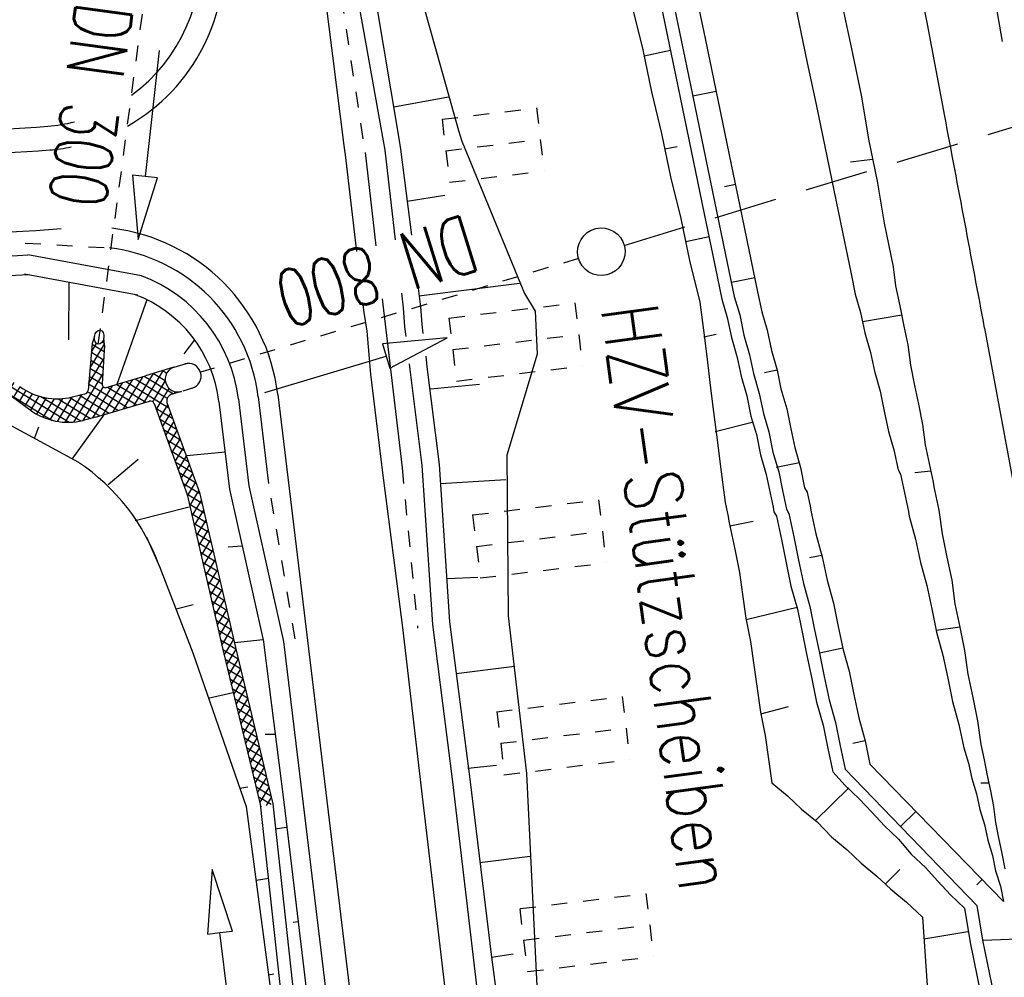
# Model space of a CAD drawing. Extents: x 447693 to 448165, y 439527 to 440695.
# Tile 75 of 88: x 447795 to 447826, y 440430 to 440460. Entities that reach past the tile are written whole.
import ezdxf

# ---------------------------------------------------------------- set-up
doc = ezdxf.new("R2010")
doc.units = 0
doc.header["$LTSCALE"] = 2
doc.header["$MEASUREMENT"] = 0
for name, pattern in [('ACAD_ISO05W100', [0.5, 0.25, -0.25]), ('AUSGEZOGEN', [0]), ('GESTRICH-X2', [1.5, 1, -0.5]), ('PUNKTX2', [0.5, 0.25, -0.25]), ('STRICHLINIEX2', [0.5, 0.25, -0.25])]:
    doc.linetypes.add(name, pattern=pattern)
doc.layers.get('0').update_dxf_attribs({"linetype": 'AUSGEZOGEN'})
for name, color, linetype in [('DB-Boeschungen', 15, 'CONTINUOUS'), ('DB-Durchlässe', 15, 'CONTINUOUS'), ('DB-Gleisachsen', 7, 'CONTINUOUS'), ('DB-GRABEN', 15, 'AUSGEZOGEN'), ('DB-HZV-Stützscheiben', 15, 'CONTINUOUS'), ('DB-Ingenieurbauwerke', 15, 'CONTINUOUS'), ('DB-Wegböschungen', 15, 'CONTINUOUS'), ('DB-Wege', 15, 'CONTINUOUS'), ('DURCHL', 200, 'GESTRICH-X2')]:
    doc.layers.add(name, color=color, linetype=linetype)
doc.styles.add('ROMANS', font='romans.shx', dxfattribs={"width": 0.8})

# ---------------------------------------------------------------- blocks, each defined once
blk = doc.blocks.new('*X403')
at = {"color": 0, "linetype": 'ByBlock'}
for p, q in [((829310, 514294), (829625, 514609)), ((829321, 514623), (829375, 514678)), ((830011, 514058), (829394, 514675)), ((830491, 513896), (829846, 514541)), ((829112, 514414), (829116, 514418)), ((829531, 514220), (829316, 514435)), ((829548, 514214), (829868, 514534)), ((829786, 514134), (830112, 514460)), ((830024, 514053), (830356, 514385)), ((830262, 513973), (830599, 514310)), ((830763, 513942), (830304, 514401)), ((830747, 514276), (830701, 514322)), ((830500, 513893), (830753, 514146)), ((830729, 513804), (830767, 513842))]:
    blk.add_line(p, q, dxfattribs=at)
blk = doc.blocks.new('*X404')
at = {"color": 0, "linetype": 'ByBlock'}
for p, q in [((833527, 515965), (833971, 516409)), ((833884, 516004), (834328, 516448)), ((834374, 516058), (834018, 516414)), ((834242, 516044), (834682, 516484)), ((834666, 516085), (834305, 516446)), ((834988, 516081), (834592, 516477)), ((834599, 516083), (834996, 516480)), ((835310, 516077), (834906, 516481)), ((834916, 516082), (835311, 516476)), ((835632, 516073), (835228, 516477)), ((835231, 516078), (835625, 516472)), ((835545, 516074), (835939, 516469)), ((835954, 516069), (835550, 516473)), ((835860, 516071), (836254, 516465)), ((836276, 516065), (835872, 516469)), ((836174, 516067), (836568, 516461)), ((836598, 516062), (836194, 516466)), ((836488, 516063), (836883, 516457)), ((836920, 516058), (836516, 516462)), ((836803, 516059), (837197, 516453)), ((837243, 516054), (836839, 516458)), ((837117, 516055), (837511, 516450)), ((837565, 516050), (837161, 516454)), ((837431, 516051), (837826, 516446)), ((837887, 516046), (837483, 516450)), ((837746, 516048), (838140, 516442)), ((838209, 516042), (837805, 516446)), ((838060, 516044), (838455, 516438)), ((838531, 516038), (838127, 516442)), ((838375, 516040), (838769, 516434)), ((838853, 516034), (838449, 516438)), ((838689, 516036), (839083, 516430)), ((839175, 516030), (838771, 516434)), ((839003, 516032), (839398, 516427)), ((839497, 516026), (839093, 516430)), ((839318, 516029), (839712, 516423)), ((839818, 516024), (839415, 516426)), ((839632, 516025), (840030, 516422)), ((840136, 516024), (839737, 516423)), ((839950, 516024), (840347, 516421)), ((840455, 516023), (840056, 516422)), ((840267, 516023), (840664, 516420)), ((840774, 516022), (840375, 516421)), ((840585, 516023), (840981, 516419)), ((841093, 516021), (840694, 516420)), ((840902, 516022), (841299, 516418)), ((841412, 516021), (841014, 516419)), ((841220, 516021), (841616, 516418)), ((841731, 516020), (841333, 516418)), ((841537, 516021), (841933, 516417)), ((842050, 516019), (841652, 516417)), ((841855, 516020), (842250, 516416)), ((842369, 516019), (841971, 516416)), ((842172, 516019), (842568, 516415)), ((842688, 516018), (842290, 516416)), ((842490, 516018), (842885, 516414)), ((843007, 516017), (842609, 516415)), ((842807, 516018), (843202, 516413)), ((843325, 516017), (842928, 516414)), ((843125, 516017), (843519, 516412)), ((843644, 516016), (843248, 516413)), ((843442, 516016), (843837, 516411)), ((843963, 516015), (843567, 516412)), ((843760, 516016), (844154, 516410)), ((844282, 516014), (843886, 516411)), ((844077, 516015), (844471, 516409)), ((844601, 516014), (844205, 516410)), ((844733, 516200), (844524, 516409)), ((831450, 516116), (831524, 516190)), ((831794, 515775), (831450, 516118)), ((831467, 515814), (831826, 516174)), ((832080, 515806), (831724, 516163)), ((831740, 515769), (832184, 516213)), ((832367, 515838), (832011, 516194)), ((832097, 515808), (832541, 516252)), ((832654, 515869), (832298, 516225)), ((832455, 515848), (832898, 516291)), ((832941, 515901), (832585, 516257)), ((832812, 515887), (833256, 516331)), ((833227, 515932), (832871, 516288)), ((833514, 515964), (833158, 516320)), ((833169, 515926), (833613, 516370)), ((833801, 515995), (833445, 516351)), ((834088, 516027), (833732, 516383)), ((844395, 516014), (844733, 516353)), ((831525, 515726), (831468, 515782)), ((844705, 516007), (844733, 516035))]:
    blk.add_line(p, q, dxfattribs=at)
blk = doc.blocks.new('*X405')
at = {"color": 0, "linetype": 'ByBlock'}
for p, q in [((830625, 516564), (830631, 516570)), ((830674, 515658), (831434, 516418)), ((831432, 516455), (831387, 516500)), ((831486, 515446), (830640, 516292)), ((830642, 516262), (830748, 516368)), ((830658, 515960), (830963, 516265)), ((830690, 515356), (831450, 516116)), ((831468, 515782), (830989, 516262)), ((831450, 516118), (831242, 516327)), ((831504, 515110), (830658, 515956)), ((830706, 515054), (831467, 515814)), ((831522, 514774), (830676, 515620)), ((830722, 514752), (831483, 515512)), ((831540, 514438), (830694, 515284)), ((830738, 514450), (831499, 515210)), ((831558, 514101), (830712, 514948)), ((830753, 514146), (831515, 514908)), ((831572, 513770), (830730, 514612)), ((830767, 513842), (831531, 514606)), ((831573, 513450), (830747, 514276)), ((830776, 513533), (831547, 514304)), ((831553, 513152), (830763, 513942)), ((830776, 513214), (831564, 514002)), ((830726, 512846), (831572, 513692)), ((831496, 512890), (830775, 513611)), ((830528, 512330), (831572, 513374)), ((827154, 508638), (831527, 513010)), ((831307, 512443), (830755, 512996)), ((831413, 512656), (830778, 513291)), ((831181, 512251), (830697, 512735)), ((830162, 511327), (831343, 512508)), ((831037, 512077), (830612, 512502)), ((830701, 511777), (830379, 512099)), ((830874, 511922), (830505, 512290)), ((830354, 511487), (830070, 511771)), ((830527, 511632), (830233, 511926)), ((830007, 511198), (829723, 511482)), ((830180, 511343), (829896, 511627)), ((828674, 510476), (829409, 511210)), ((829666, 510902), (829382, 511186)), ((829835, 511052), (829551, 511336)), ((829340, 510592), (829056, 510876)), ((829501, 510749), (829217, 511033)), ((829028, 510268), (828743, 510552)), ((829182, 510432), (828898, 510716)), ((828730, 509929), (828446, 510214)), ((828877, 510100), (828593, 510385)), ((828586, 509755), (828302, 510039)), ((826336, 507501), (828571, 509737)), ((828300, 509405), (828015, 509689)), ((828443, 509580), (828159, 509864)), ((828013, 509055), (827729, 509339)), ((828156, 509230), (827872, 509514)), ((827726, 508705), (827442, 508990)), ((827870, 508880), (827585, 509165)), ((827440, 508355), (827156, 508640)), ((827583, 508530), (827299, 508815)), ((827297, 508181), (827012, 508465)), ((827010, 507831), (826726, 508115)), ((827153, 508006), (826869, 508290)), ((826724, 507481), (826439, 507765)), ((826511, 507358), (827131, 507979)), ((826867, 507656), (826583, 507940)), ((826580, 507306), (826296, 507590))]:
    blk.add_line(p, q, dxfattribs=at)

msp = doc.modelspace()

# ---------------------------------------------------------------- linework, layer by layer
at = {"layer": 'DB-Boeschungen', "linetype": 'Continuous'}
for p, q in [((447819.466, 440461.058), (447819.75, 440459.687)), ((447821.17, 440459.982), (447821.444, 440458.66)), ((447819.75, 440459.687), (447820.024, 440458.366)), ((447821.444, 440458.66), (447821.728, 440457.289)), ((447820.024, 440458.366), (447820.298, 440457.044)), ((447820.298, 440457.044), (447820.572, 440455.722)), ((447821.728, 440457.289), (447821.953, 440455.957)), ((447821.953, 440455.957), (447822.226, 440454.635)), ((447820.572, 440455.722), (447820.856, 440454.351)), ((447822.084, 440455.32), (447821.389, 440455.227)), ((447822.226, 440454.635), (447822.451, 440453.303)), ((447820.856, 440454.351), (447821.129, 440453.029)), ((447822.451, 440453.303), (447822.735, 440451.932)), ((447821.129, 440453.029), (447821.403, 440451.707)), ((447822.735, 440451.932), (447822.808, 440451.334)), ((447821.403, 440451.707), (447821.535, 440451.07)), ((447822.808, 440451.334), (447822.94, 440450.698)), ((447821.535, 440451.07), (447821.706, 440450.493)), ((447821.706, 440450.493), (447821.837, 440449.856)), ((447822.94, 440450.698), (447823.072, 440450.061)), ((447823.001, 440450.404), (447821.766, 440450.199)), ((447823.072, 440450.061), (447823.193, 440449.474)), ((447821.837, 440449.856), (447822.018, 440449.23)), ((447823.193, 440449.474), (447823.276, 440448.827)), ((447822.018, 440449.23), (447822.14, 440448.643)), ((447822.14, 440448.643), (447822.321, 440448.016)), ((447823.276, 440448.827), (447823.408, 440448.19)), ((447822.321, 440448.016), (447822.453, 440447.38)), ((447823.408, 440448.19), (447823.53, 440447.603)), ((447822.453, 440447.38), (447822.584, 440446.743)), ((447823.53, 440447.603), (447823.661, 440446.966)), ((447823.661, 440446.966), (447823.744, 440446.32)), ((447822.584, 440446.743), (447822.755, 440446.166)), ((447822.755, 440446.166), (447822.887, 440445.529)), ((447823.744, 440446.32), (447823.866, 440445.732)), ((447822.887, 440445.529), (447822.966, 440445.393)), ((447823.866, 440445.732), (447823.896, 440445.585)), ((447823.896, 440445.585), (447823.927, 440445.438)), ((447822.966, 440445.393), (447822.997, 440445.246)), ((447822.997, 440445.246), (447823.027, 440445.099)), ((447823.917, 440445.487), (447823.417, 440445.435)), ((447823.927, 440445.438), (447823.957, 440445.292)), ((447823.957, 440445.292), (447823.988, 440445.145)), ((447823.027, 440445.099), (447823.057, 440444.952)), ((447823.057, 440444.952), (447823.088, 440444.805)), ((447823.988, 440445.145), (447824.018, 440444.998)), ((447824.018, 440444.998), (447824.049, 440444.851)), ((447823.088, 440444.805), (447823.118, 440444.658)), ((447823.118, 440444.658), (447823.149, 440444.511)), ((447824.049, 440444.851), (447824.079, 440444.704)), ((447824.079, 440444.704), (447824.109, 440444.557)), ((447823.149, 440444.511), (447823.179, 440444.364)), ((447823.179, 440444.364), (447823.21, 440444.218)), ((447824.109, 440444.557), (447824.14, 440444.41)), ((447824.14, 440444.41), (447824.17, 440444.263)), ((447823.21, 440444.218), (447823.24, 440444.071)), ((447823.24, 440444.071), (447823.441, 440443.346)), ((447824.17, 440444.263), (447824.273, 440443.519)), ((447823.441, 440443.346), (447823.593, 440442.612)), ((447824.273, 440443.519), (447824.426, 440442.784)), ((447824.426, 440442.784), (447824.578, 440442.05)), ((447823.593, 440442.612), (447823.794, 440441.888)), ((447823.794, 440441.888), (447823.946, 440441.153)), ((447824.578, 440442.05), (447824.681, 440441.305)), ((447824.681, 440441.305), (447824.833, 440440.571)), ((447823.946, 440441.153), (447824.098, 440440.419)), ((447824.833, 440440.571), (447824.088, 440440.468)), ((447824.833, 440440.571), (447824.985, 440439.837)), ((447824.098, 440440.419), (447824.3, 440439.695)), ((447824.3, 440439.695), (447824.452, 440438.96)), ((447824.985, 440439.837), (447825.088, 440439.092)), ((447825.088, 440439.092), (447825.24, 440438.358)), ((447824.452, 440438.96), (447824.604, 440438.226)), ((447824.604, 440438.226), (447824.805, 440437.502)), ((447825.24, 440438.358), (447825.392, 440437.623)), ((447824.805, 440437.502), (447824.957, 440436.767)), ((447825.392, 440437.623), (447825.495, 440436.879)), ((447825.495, 440436.879), (447825.597, 440436.389)), ((447824.957, 440436.767), (447825.107, 440436.288)), ((447825.107, 440436.288), (447825.209, 440435.798)), ((447825.597, 440436.389), (447825.698, 440435.899)), ((447825.698, 440435.899), (447825.8, 440435.41)), ((447825.209, 440435.798), (447825.359, 440435.319)), ((447825.749, 440435.655), (447825.494, 440435.653)), ((447825.359, 440435.319), (447825.46, 440434.829)), ((447825.8, 440435.41), (447825.901, 440434.92)), ((447825.46, 440434.829), (447825.611, 440434.35)), ((447825.901, 440434.92), (447825.954, 440434.42)), ((447825.611, 440434.35), (447825.712, 440433.86)), ((447825.954, 440434.42), (447826.055, 440433.931)), ((447825.712, 440433.86), (447825.863, 440433.38)), ((447826.055, 440433.931), (447826.156, 440433.441)), ((447826.156, 440433.441), (447826.258, 440432.952)), ((447825.863, 440433.38), (447825.964, 440432.891)), ((447825.964, 440432.891), (447826.114, 440432.411)), ((447826.114, 440432.411), (447826.216, 440431.922)), ((447823.654, 440431.432), (447823.802, 440429.277)), ((447825.085, 440430.973), (447823.704, 440430.738))]:
    msp.add_line(p, q, dxfattribs=at)
at = {"layer": 'DB-Durchlässe', "linetype": 'Continuous'}
msp.add_ellipse((447813.528, 440452.407), major_axis=(-0.53, 0.53), ratio=1, start_param=2.595086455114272, end_param=8.878271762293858, dxfattribs=at)
at = {"layer": 'DB-Gleisachsen', "linetype": 'Continuous'}
msp.add_line((447825.767, 440461.305), (447826.174, 440459.031), dxfattribs=at)
at = {"layer": 'DB-GRABEN', "linetype": 'Continuous'}
for p, q in [((447816.519, 440460.499), (447816.802, 440459.128)), ((447815.392, 440460.266), (447815.666, 440458.944)), ((447815.784, 440460.347), (447816.058, 440459.025)), ((447814.511, 440460.083), (447814.834, 440458.771)), ((447815.666, 440458.944), (447815.94, 440457.622)), ((447816.058, 440459.025), (447816.342, 440457.654)), ((447816.802, 440459.128), (447817.076, 440457.806)), ((447814.834, 440458.771), (447815.108, 440457.449)), ((447815.707, 440458.748), (447814.874, 440458.576)), ((447816.342, 440457.654), (447816.616, 440456.332)), ((447817.076, 440457.806), (447817.35, 440456.484)), ((447815.108, 440457.449), (447815.43, 440456.138)), ((447815.94, 440457.622), (447816.224, 440456.251)), ((447817.147, 440457.463), (447816.413, 440457.311)), ((447817.35, 440456.484), (447817.624, 440455.162)), ((447815.43, 440456.138), (447815.714, 440454.767)), ((447816.224, 440456.251), (447816.498, 440454.929)), ((447816.616, 440456.332), (447816.889, 440455.01)), ((447815.532, 440455.648), (447815.924, 440455.729)), ((447817.624, 440455.162), (447817.898, 440453.84)), ((447816.498, 440454.929), (447816.772, 440453.607)), ((447816.889, 440455.01), (447817.163, 440453.688)), ((447815.714, 440454.767), (447816.037, 440453.455)), ((447817.756, 440454.526), (447817.413, 440454.455)), ((447816.772, 440453.607), (447817.045, 440452.285)), ((447817.163, 440453.688), (447817.437, 440452.366)), ((447817.898, 440453.84), (447818.182, 440452.469)), ((447816.037, 440453.455), (447816.311, 440452.133)), ((447816.924, 440452.873), (447816.189, 440452.72)), ((447817.437, 440452.366), (447817.721, 440450.995)), ((447818.182, 440452.469), (447818.455, 440451.147)), ((447816.311, 440452.133), (447816.634, 440450.821)), ((447817.045, 440452.285), (447817.329, 440450.914)), ((447818.364, 440451.588), (447817.63, 440451.436)), ((447818.455, 440451.147), (447818.587, 440450.511)), ((447816.634, 440450.821), (447816.717, 440450.175)), ((447817.329, 440450.914), (447817.5, 440450.337)), ((447817.721, 440450.995), (447817.892, 440450.418)), ((447818.587, 440450.511), (447818.758, 440449.934)), ((447816.717, 440450.175), (447816.799, 440449.528)), ((447817.5, 440450.337), (447817.632, 440449.7)), ((447817.892, 440450.418), (447818.023, 440449.781)), ((447818.758, 440449.934), (447818.89, 440449.297)), ((447816.759, 440449.724), (447817.151, 440449.805)), ((447817.632, 440449.7), (447817.812, 440449.074)), ((447818.023, 440449.781), (447818.204, 440449.155)), ((447816.799, 440449.528), (447816.872, 440448.93)), ((447818.89, 440449.297), (447819.07, 440448.671)), ((447817.812, 440449.074), (447817.934, 440448.486)), ((447818.204, 440449.155), (447818.326, 440448.568)), ((447816.872, 440448.93), (447816.955, 440448.284)), ((447819.07, 440448.671), (447818.679, 440448.59)), ((447819.07, 440448.671), (447819.192, 440448.083)), ((447817.934, 440448.486), (447818.115, 440447.86)), ((447818.326, 440448.568), (447818.507, 440447.941)), ((447816.955, 440448.284), (447817.028, 440447.686)), ((447819.192, 440448.083), (447819.373, 440447.457)), ((447818.115, 440447.86), (447818.247, 440447.224)), ((447818.507, 440447.941), (447818.638, 440447.305)), ((447817.028, 440447.686), (447817.111, 440447.039)), ((447819.373, 440447.457), (447819.505, 440446.82)), ((447818.247, 440447.224), (447818.417, 440446.646)), ((447818.638, 440447.305), (447818.809, 440446.727)), ((447817.111, 440447.039), (447817.193, 440446.393)), ((447818.287, 440447.028), (447817.122, 440446.735)), ((447819.505, 440446.82), (447819.626, 440446.233)), ((447818.417, 440446.646), (447818.549, 440446.01)), ((447818.809, 440446.727), (447818.941, 440446.091)), ((447817.193, 440446.393), (447817.266, 440445.795)), ((447819.626, 440446.233), (447819.807, 440445.606)), ((447818.549, 440446.01), (447818.73, 440445.383)), ((447818.941, 440446.091), (447819.122, 440445.464)), ((447817.266, 440445.795), (447817.349, 440445.148)), ((447819.777, 440445.753), (447819.042, 440445.601)), ((447819.807, 440445.606), (447819.939, 440444.97)), ((447818.73, 440445.383), (447818.852, 440444.796)), ((447819.122, 440445.464), (447819.243, 440444.877)), ((447817.349, 440445.148), (447817.432, 440444.502)), ((447819.939, 440444.97), (447820.018, 440444.833)), ((447818.852, 440444.796), (447818.882, 440444.649)), ((447818.882, 440444.649), (447818.913, 440444.502)), ((447819.243, 440444.877), (447819.274, 440444.73)), ((447819.274, 440444.73), (447819.304, 440444.583)), ((447820.018, 440444.833), (447820.049, 440444.686)), ((447820.049, 440444.686), (447820.079, 440444.539)), ((447817.432, 440444.502), (447817.462, 440444.355)), ((447817.462, 440444.355), (447817.493, 440444.208)), ((447818.913, 440444.502), (447818.943, 440444.355)), ((447818.943, 440444.355), (447818.973, 440444.208)), ((447819.304, 440444.583), (447819.335, 440444.436)), ((447819.335, 440444.436), (447819.365, 440444.289)), ((447819.365, 440444.289), (447819.445, 440444.153)), ((447820.079, 440444.539), (447820.11, 440444.393)), ((447820.11, 440444.393), (447820.14, 440444.246)), ((447817.493, 440444.208), (447817.523, 440444.061)), ((447817.523, 440444.061), (447817.554, 440443.914)), ((447818.973, 440444.208), (447819.053, 440444.072)), ((447819.053, 440444.072), (447819.083, 440443.925)), ((447819.445, 440444.153), (447819.475, 440444.006)), ((447819.475, 440444.006), (447819.505, 440443.859)), ((447820.14, 440444.246), (447820.171, 440444.099)), ((447820.171, 440444.099), (447820.201, 440443.952)), ((447817.554, 440443.914), (447817.584, 440443.767)), ((447817.584, 440443.767), (447818.318, 440443.919)), ((447817.584, 440443.767), (447817.614, 440443.62)), ((447819.083, 440443.925), (447819.114, 440443.778)), ((447819.114, 440443.778), (447819.144, 440443.631)), ((447819.505, 440443.859), (447819.536, 440443.712)), ((447819.536, 440443.712), (447819.566, 440443.565)), ((447820.201, 440443.952), (447820.231, 440443.805)), ((447820.231, 440443.805), (447820.262, 440443.658)), ((447820.262, 440443.658), (447820.292, 440443.511)), ((447817.614, 440443.62), (447817.645, 440443.474)), ((447817.645, 440443.474), (447817.675, 440443.327)), ((447819.144, 440443.631), (447819.175, 440443.484)), ((447819.175, 440443.484), (447819.205, 440443.337)), ((447819.566, 440443.565), (447819.597, 440443.418)), ((447819.597, 440443.418), (447819.749, 440442.684)), ((447820.292, 440443.511), (447820.493, 440442.787)), ((447817.675, 440443.327), (447817.706, 440443.18)), ((447817.706, 440443.18), (447817.736, 440443.033)), ((447817.736, 440443.033), (447817.888, 440442.298)), ((447819.205, 440443.337), (447819.357, 440442.603)), ((447820.483, 440442.836), (447820.091, 440442.755)), ((447820.493, 440442.787), (447820.645, 440442.053)), ((447819.357, 440442.603), (447819.509, 440441.868)), ((447819.749, 440442.684), (447819.901, 440441.949)), ((447817.888, 440442.298), (447817.981, 440441.603)), ((447819.509, 440441.868), (447819.71, 440441.144)), ((447819.901, 440441.949), (447820.102, 440441.225)), ((447820.645, 440442.053), (447820.846, 440441.328)), ((447817.981, 440441.603), (447818.084, 440440.858)), ((447819.7, 440441.193), (447818.094, 440440.809)), ((447820.102, 440441.225), (447820.254, 440440.491)), ((447820.846, 440441.328), (447820.999, 440440.594)), ((447818.084, 440440.858), (447818.236, 440440.124)), ((447819.71, 440441.144), (447819.862, 440440.41)), ((447820.999, 440440.594), (447821.151, 440439.859)), ((447819.862, 440440.41), (447820.014, 440439.675)), ((447820.254, 440440.491), (447820.406, 440439.756)), ((447818.236, 440440.124), (447818.34, 440439.379)), ((447820.014, 440439.675), (447820.167, 440438.941)), ((447821.141, 440439.908), (447820.406, 440439.756)), ((447820.406, 440439.756), (447820.558, 440439.022)), ((447821.151, 440439.859), (447821.342, 440439.184)), ((447818.34, 440439.379), (447818.443, 440438.635)), ((447820.558, 440439.022), (447820.71, 440438.287)), ((447821.342, 440439.184), (447821.494, 440438.45)), ((447820.167, 440438.941), (447820.319, 440438.206)), ((447818.443, 440438.635), (447818.546, 440437.89)), ((447821.494, 440438.45), (447821.646, 440437.715)), ((447818.556, 440437.841), (447819.427, 440438.073)), ((447820.319, 440438.206), (447820.52, 440437.482)), ((447820.71, 440438.287), (447820.911, 440437.563)), ((447818.546, 440437.89), (447818.698, 440437.156)), ((447820.52, 440437.482), (447820.672, 440436.748)), ((447820.911, 440437.563), (447821.064, 440436.829)), ((447821.646, 440437.715), (447821.847, 440436.991)), ((447818.698, 440437.156), (447818.801, 440436.411)), ((447821.064, 440436.829), (447821.216, 440436.094)), ((447821.847, 440436.991), (447821.455, 440436.91)), ((447821.847, 440436.991), (447821.999, 440436.257)), ((447820.672, 440436.748), (447820.824, 440436.013)), ((447818.801, 440436.411), (447818.904, 440435.667)), ((447821.999, 440436.257), (447826.216, 440431.922)), ((447820.824, 440436.013), (447821.219, 440435.584)), ((447821.216, 440436.094), (447825.373, 440431.798)), ((447818.904, 440435.667), (447819.397, 440435.258)), ((447821.219, 440435.584), (447821.663, 440435.166)), ((447821.337, 440435.507), (447820.276, 440434.47)), ((447819.397, 440435.258), (447819.842, 440434.84)), ((447821.663, 440435.166), (447822.058, 440434.737)), ((447819.842, 440434.84), (447820.335, 440434.431)), ((447822.058, 440434.737), (447822.454, 440434.308)), ((447823.448, 440434.767), (447822.96, 440434.292)), ((447820.335, 440434.431), (447820.789, 440433.964)), ((447822.454, 440434.308), (447822.898, 440433.89)), ((447820.789, 440433.964), (447821.282, 440433.555)), ((447822.898, 440433.89), (447823.303, 440433.412)), ((447821.282, 440433.555), (447821.726, 440433.136)), ((447823.303, 440433.412), (447823.747, 440432.993)), ((447821.726, 440433.136), (447822.219, 440432.728)), ((447822.476, 440432.475), (447822.943, 440432.929)), ((447823.747, 440432.993), (447824.142, 440432.565)), ((447822.219, 440432.728), (447822.663, 440432.309)), ((447824.142, 440432.565), (447824.537, 440432.136)), ((447825.54, 440432.616), (447825.371, 440432.452)), ((447822.663, 440432.309), (447823.156, 440431.901)), ((447823.156, 440431.901), (447823.654, 440431.432)), ((447824.537, 440432.136), (447824.982, 440431.717)), ((447824.982, 440431.717), (447825.156, 440430.63)), ((447825.373, 440431.798), (447825.547, 440430.711)), ((447825.156, 440430.63), (447825.379, 440429.553)), ((447825.547, 440430.711), (447825.771, 440429.634)), ((447826.665, 440430.738), (447825.575, 440430.696)), ((447825.379, 440429.553), (447825.602, 440428.476)), ((447825.771, 440429.634), (447825.994, 440428.557))]:
    msp.add_line(p, q, dxfattribs=at)
at = {"layer": 'DB-HZV-Stützscheiben', "linetype": 'PUNKTX2'}
for p, q in [((447808.503, 440456.583), (447811.482, 440456.942)), ((447811.482, 440456.942), (447811.721, 440454.956)), ((447808.503, 440456.583), (447808.742, 440454.598)), ((447808.742, 440454.598), (447811.721, 440454.956)), ((447808.723, 440450.315), (447812.694, 440450.793)), ((447812.694, 440450.793), (447812.933, 440448.807)), ((447808.723, 440450.315), (447808.962, 440448.329)), ((447808.962, 440448.329), (447812.933, 440448.807)), ((447809.47, 440444.11), (447813.441, 440444.588)), ((447809.47, 440444.11), (447813.441, 440444.588)), ((447813.441, 440444.588), (447813.681, 440442.602)), ((447813.441, 440444.588), (447813.681, 440442.602)), ((447809.47, 440444.11), (447809.709, 440442.124)), ((447809.47, 440444.11), (447809.709, 440442.124)), ((447809.709, 440442.124), (447813.681, 440442.602)), ((447809.709, 440442.124), (447813.681, 440442.602)), ((447810.218, 440437.904), (447814.189, 440438.383)), ((447814.189, 440438.383), (447814.428, 440436.397)), ((447810.235, 440437.906), (447810.474, 440435.921)), ((447810.457, 440435.919), (447814.428, 440436.397)), ((447810.965, 440431.699), (447814.936, 440432.178)), ((447814.936, 440432.178), (447815.175, 440430.192)), ((447810.955, 440431.698), (447811.194, 440429.712)), ((447811.204, 440429.714), (447815.175, 440430.192))]:
    msp.add_line(p, q, dxfattribs=at)
at = {"layer": 'DB-HZV-Stützscheiben', "linetype": 'ACAD_ISO05W100'}
for p, q in [((447808.623, 440455.591), (447811.601, 440455.949)), ((447808.842, 440449.322), (447812.814, 440449.8)), ((447809.59, 440443.117), (447813.561, 440443.595)), ((447809.59, 440443.117), (447813.561, 440443.595)), ((447810.354, 440436.914), (447814.308, 440437.39)), ((447811.075, 440430.705), (447815.056, 440431.185))]:
    msp.add_line(p, q, dxfattribs=at)
at = {"layer": 'DB-Ingenieurbauwerke', "linetype": 'Continuous'}
msp.add_line((447825.616, 440450.003), (447830.081, 440425.776), dxfattribs=at)
for major_axis, start_param, end_param in [((-931.466, 3972.815), 4.669019, 4.67481), ((-2885.385, 2885.385), 4.112256, 4.113921)]:
    msp.add_ellipse((443814.895, 439698.334), major_axis=major_axis, ratio=1, start_param=start_param, end_param=end_param, dxfattribs=at)
at = {"layer": 'DB-Wegböschungen', "linetype": 'STRICHLINIEX2'}
for p, q in [((447797.664, 440449.49), (447799.436, 440462.773)), ((447812.809, 440452.194), (447800.887, 440448.613))]:
    msp.add_line(p, q, dxfattribs=at)
at = {"layer": 'DB-Wegböschungen', "linetype": 'Continuous'}
for p, q in [((447807.758, 440460.736), (447809.027, 440456.229)), ((447806.367, 440460.567), (447807.143, 440455.982)), ((447799.578, 440458.753), (447799.138, 440454.777)), ((447806.987, 440456.97), (447808.707, 440457.292)), ((447809.027, 440456.229), (447809.131, 440455.891)), ((447807.143, 440455.982), (447807.198, 440455.636)), ((447809.131, 440455.891), (447811.106, 440451.091)), ((447807.198, 440455.636), (447807.542, 440452.933)), ((447798.74, 440454.821), (447798.918, 440452.79)), ((447799.138, 440454.777), (447798.74, 440454.821)), ((447798.918, 440452.79), (447799.535, 440454.733)), ((447799.535, 440454.733), (447799.138, 440454.777)), ((447807.406, 440453.999), (447808.591, 440454.186)), ((447798.911, 440451.035), (447795.331, 440451.701)), ((447796.73, 440451.44), (447796.721, 440449.628)), ((447807.776, 440451.02), (447810.952, 440451.421)), ((447807.755, 440451.262), (447807.83, 440450.674)), ((447799.195, 440450.896), (447798.243, 440448.225)), ((447811.106, 440451.091), (447811.446, 440450.537)), ((447807.83, 440450.674), (447807.867, 440450.123)), ((447811.446, 440450.537), (447811.509, 440449.18)), ((447807.867, 440450.123), (447807.902, 440449.829)), ((447797.545, 440449.733), (447797.47, 440449.516)), ((447797.86, 440449.464), (447797.842, 440449.693)), ((447800.702, 440449.629), (447800.356, 440449.193)), ((447808.662, 440449.692), (447806.631, 440449.501)), ((447806.861, 440448.735), (447808.662, 440449.692)), ((447790.618, 440449.247), (447797.043, 440445.769)), ((447797.47, 440449.516), (447797.343, 440448.048)), ((447797.86, 440449.464), (447797.789, 440448.241)), ((447806.631, 440449.501), (447806.746, 440449.118)), ((447802.915, 440447.97), (447806.746, 440449.118)), ((447806.746, 440449.118), (447806.861, 440448.735)), ((447807.989, 440449.113), (447808.029, 440448.782)), ((447811.509, 440449.18), (447810.545, 440445.991)), ((447800.044, 440448.767), (447799.157, 440448.5)), ((447800.056, 440448.77), (447800.449, 440448.889)), ((447808.029, 440448.782), (447808.414, 440445.704)), ((447797.915, 440448.126), (447799.157, 440448.5)), ((447794.601, 440448.097), (447795.511, 440447.424)), ((447800.285, 440448.004), (447799.92, 440447.894)), ((447800.344, 440448.022), (447800.679, 440448.123)), ((447808.138, 440448.09), (447809.684, 440448.234)), ((447797.221, 440447.922), (447796.849, 440447.828)), ((447797.578, 440447.189), (447799.273, 440447.699)), ((447799.424, 440447.619), (447800.465, 440444.751)), ((447799.424, 440447.619), (447799.424, 440447.619)), ((447799.424, 440447.619), (447799.424, 440447.619)), ((447799.826, 440447.665), (447799.827, 440447.66)), ((447799.827, 440447.66), (447800.86, 440444.813)), ((447799.827, 440447.66), (447799.827, 440447.66)), ((447799.827, 440447.66), (447799.827, 440447.66)), ((447801.467, 440447.688), (447801.801, 440444.918)), ((447796.841, 440445.867), (447797.872, 440447.296)), ((447797.578, 440447.189), (447797.184, 440447.091)), ((447795.663, 440446.556), (447795.784, 440446.888)), ((447797.977, 440445.067), (447798.926, 440445.87)), ((447801.66, 440446.086), (447800.458, 440445.972)), ((447810.545, 440445.991), (447810.586, 440440.935)), ((447808.414, 440445.704), (447808.743, 440440.745)), ((447808.458, 440445.104), (447810.514, 440445.227)), ((447801.801, 440444.918), (447802.873, 440440.116)), ((447800.465, 440444.751), (447801.592, 440439.867)), ((447800.86, 440444.813), (447801.987, 440439.929)), ((447800.528, 440444.356), (447798.827, 440443.929)), ((447799.18, 440443.407), (447799.589, 440442.484)), ((447799.18, 440443.407), (447799.18, 440443.407)), ((447799.18, 440443.407), (447799.18, 440443.407)), ((447802.2, 440443.128), (447801.758, 440443.093)), ((447799.589, 440442.484), (447800.646, 440439.768)), ((447808.68, 440442.102), (447809.634, 440442.151)), ((447800.123, 440441.153), (447800.659, 440441.289)), ((447810.586, 440440.935), (447811.169, 440435.965)), ((447808.743, 440440.745), (447809.376, 440435.783)), ((447802.86, 440440.171), (447801.964, 440440.078)), ((447801.987, 440439.929), (447803.171, 440435.004)), ((447802.873, 440440.116), (447802.884, 440440.021)), ((447802.884, 440440.021), (447803.517, 440435.059)), ((447800.646, 440439.768), (447802.324, 440434.92)), ((447801.592, 440439.867), (447802.768, 440434.991)), ((447808.951, 440439.107), (447810.786, 440439.347)), ((447801.91, 440438.5), (447801.127, 440438.325)), ((447803.23, 440437.19), (447802.926, 440437.192)), ((447809.321, 440436.128), (447810.218, 440436.22)), ((447811.169, 440435.965), (447811.65, 440425.95)), ((447809.376, 440435.783), (447810.063, 440430.171)), ((447802.131, 440435.497), (447802.378, 440435.537)), ((447802.768, 440434.991), (447803.85, 440425.05)), ((447803.171, 440435.004), (447804.25, 440425.1)), ((447803.517, 440435.059), (447804.7, 440425.15)), ((447802.324, 440434.92), (447803.65, 440425)), ((447803.593, 440434.261), (447803.247, 440434.206)), ((447809.691, 440433.15), (447811.279, 440433.35)), ((447801.256, 440432.929), (447801.103, 440430.895)), ((447801.897, 440430.992), (447801.256, 440432.929)), ((447803.037, 440432.654), (447802.642, 440432.592)), ((447803.962, 440431.282), (447803.814, 440431.258)), ((447801.103, 440430.895), (447801.5, 440430.944)), ((447801.5, 440430.944), (447801.897, 440430.992)), ((447801.987, 440426.973), (447801.5, 440430.944)), ((447810.061, 440430.171), (447810.752, 440430.28)), ((447810.063, 440430.171), (447810.65, 440425.85)), ((447803.033, 440429.616), (447803.201, 440429.643))]:
    msp.add_line(p, q, dxfattribs=at)
for centre, major_axis, ratio, start_param, end_param in [((447793.706, 440484.263), (-23.066, 23.066), 1, 2.306439, 2.410546), ((447797.367, 440447.193), (-2.92, 2.92), 1, 4.046969, 5.141235), ((447797.694, 440449.713), (0.03, 0.223), 0.666667, 0, 6.283185), ((447800.507, 440448.488), (-0.283, 0.283), 1, 4.219315, 5.790112), ((447800.172, 440448.387), (-0.283, 0.283), 1, -0.493074, 1.077723), ((447800.507, 440448.488), (-0.283, 0.283), 1, 2.648519, 4.219315), ((447796.374, 440449.771), (-1.414, 1.414), 1, 1.719236, 2.595924), ((447797.202, 440448.062), (-0.0996, 0.0996), 1, 2.488789, 3.832009), ((447797.887, 440448.222), (-0.0707, 0.0707), 1, 0.590195, 2.648519), ((447800.172, 440448.387), (-0.283, 0.283), 1, 1.077723, 2.648519), ((447799.304, 440447.575), (-0.0907, 0.0907), 1, 4.214496, 5.743542), ((447800.02, 440447.715), (-0.141, 0.141), 1, -0.493074, 1.039937), ((447796.701, 440449.032), (-1.414, 1.414), 1, 1.719236, 2.600382), ((447793.344, 440440.273), (-4.684, 4.684), 1, 4.267236, 4.905336)]:
    msp.add_ellipse(centre, major_axis=major_axis, ratio=ratio, start_param=start_param, end_param=end_param, dxfattribs=at)
at = {"layer": 'DB-Wege', "linetype": 'Continuous'}
for p, q in [((447804.82, 440460.424), (447805.407, 440455.758)), ((447805.816, 440460.53), (447806.649, 440455.904)), ((447806.649, 440455.904), (447806.696, 440455.607)), ((447805.407, 440455.758), (447805.453, 440455.462)), ((447805.453, 440455.462), (447805.811, 440452.412)), ((447806.075, 440455.535), (447806.42, 440452.595)), ((447806.696, 440455.607), (447807.028, 440452.778)), ((447799.025, 440451.645), (447795.444, 440452.31)), ((447806.617, 440450.919), (447807.242, 440445.595)), ((447807.225, 440451.102), (447807.279, 440450.638)), ((447806.008, 440450.736), (447806.037, 440450.492)), ((447806.037, 440450.492), (447806.131, 440449.899)), ((447807.279, 440450.638), (447807.324, 440450.037)), ((447806.131, 440449.899), (447806.243, 440448.55)), ((447807.324, 440450.037), (447807.36, 440449.74)), ((447807.464, 440448.874), (447807.485, 440448.696)), ((447807.485, 440448.696), (447807.863, 440445.668)), ((447806.243, 440448.55), (447806.621, 440445.522)), ((447802.082, 440447.762), (447802.413, 440445.023)), ((447802.703, 440447.837), (447803.033, 440445.098)), ((447803.323, 440447.911), (447806.981, 440417.574)), ((447806.621, 440445.522), (447807.253, 440440.56)), ((447807.863, 440445.668), (447808.2, 440440.659)), ((447802.413, 440445.023), (447803.507, 440440.118)), ((447807.253, 440440.56), (447807.837, 440435.59)), ((447808.2, 440440.659), (447808.833, 440435.697)), ((447803.507, 440440.118), (447806.236, 440417.485)), ((447807.837, 440435.59), (447809.004, 440425.65)), ((447808.833, 440435.697), (447809.998, 440425.768))]:
    msp.add_line(p, q, dxfattribs=at)
at = {"layer": 'DB-Wege', "linetype": 'PUNKTX2'}
for p, q in [((447805.326, 440460.411), (447806.075, 440455.535)), ((447795.354, 440452.681), (447798.015, 440452.529)), ((447807.242, 440445.595), (447807.734, 440440.545)), ((447803.874, 440440.208), (447803.033, 440445.098))]:
    msp.add_line(p, q, dxfattribs=at)
at = {"layer": 'DB-Wege', "linetype": 'Continuous'}
for centre, major_axis, start_param, end_param in [((447795.631, 440461.594), (-4.243, 4.243), 2.870415, 4.043608), ((447795.631, 440461.594), (-3.712, 3.712), 2.983331, 4.044015), ((447793.701, 440484.262), (-6.614, 27.208), 2.580352, 2.988026), ((447793.701, 440484.262), (-6.885, 27.913), 2.576855, 2.984678), ((447795.631, 440461.594), (-3.712, 3.712), 2.441103, 2.601992), ((447795.631, 440461.594), (-4.243, 4.243), 2.441098, 2.552774), ((447793.701, 440484.262), (-7.395, 30.362), 2.579317, 2.99224), ((447797.367, 440447.193), (-1.433, 5.826), 4.591185, 5.921102), ((447793.701, 440484.262), (-22.627, 22.627), 2.243352, 2.410713), ((447797.367, 440447.193), (-3.801, 3.801), 4.046969, 5.376886), ((447797.367, 440447.193), (-3.359, 3.359), 4.046969, 5.141235)]:
    msp.add_ellipse(centre, major_axis=major_axis, ratio=1, start_param=start_param, end_param=end_param, dxfattribs=at)
at = {"layer": 'DURCHL'}
msp.add_line((447814.252, 440452.605), (447849.985, 440463.498), dxfattribs=at)

# ---------------------------------------------------------------- block references
at = {"layer": 'DB-Wegböschungen', "linetype": 'Continuous', "xscale": 0.001000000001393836, "yscale": 0.0009999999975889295, "zscale": 0.001, "rotation": 283.6875013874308}
for name in ['*X405', '*X403', '*X404']:
    msp.add_blockref(name, (447101.542, 441133.552), dxfattribs=at)

# ---------------------------------------------------------------- texts
at = {"layer": 'DB-HZV-Stützscheiben', "linetype": 'Continuous', "style": 'ROMANS', "oblique": 360, "width": 0.8}
msp.add_text('HZV-Stützscheiben', height=1.8, rotation=277.6875, dxfattribs=at).set_placement((447813.507, 440450.643))
at = {"layer": 'DB-Wegböschungen', "linetype": 'Continuous', "style": 'ROMANS', "oblique": 0, "width": 0.7}
for s, rotation, p in [('DN 300', 262.1458, (447796.972, 440460.335)), ('DN 800', 197.1458, (447809.243, 440453.59))]:
    msp.add_text(s, height=1.8, rotation=rotation, dxfattribs=at).set_placement(p)

doc.saveas('drawing.dxf')
